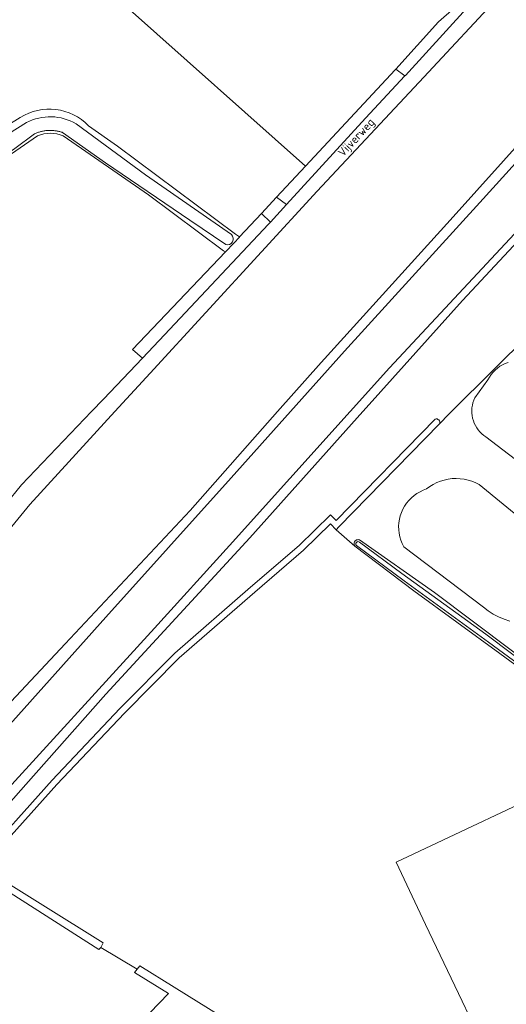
# Model space of a CAD drawing. Extents: x 199200 to 204075, y 460125 to 464703.
# Tile 96 of 174: x 201631 to 201735, y 463873 to 464084. Entities that reach past the tile are written whole.
import ezdxf
from ezdxf.enums import TextEntityAlignment as Align

# ---------------------------------------------------------------- set-up
doc = ezdxf.new("R2010")
doc.units = 0
for name, color, linetype, lineweight in [('B-WE-GR-BOS_GEMENGD-GV', 40, 'Continuous', 13), ('B-WE-GR-BOS_LOOF-GV', 40, 'Continuous', 13), ('B-WE-GR-GRAS-GV', 60, 'Continuous', 13), ('B-WE-OG-TERREIN_ERF-GV', 7, 'Continuous', 18), ('B-WE-OG-TOPOGRAFIE-T18', 10, 'Continuous', 18), ('B-WE-OG-WATER-GV', 130, 'Continuous', 18), ('B-WE-OG-WATER_GREPPEL-GV', 160, 'Continuous', 18), ('B-WE-OG-WATER_MEER-GV', 140, 'Continuous', 18), ('B-WE-OG-WATER_SLOOT-GV', 120, 'Continuous', 18), ('B-WE-OG-WEG-GV', 7, 'Continuous', 18), ('B-WE-VH-VERHARDING_BETONSTRAATSTEEN-GV', 252, 'Continuous', 18), ('B-WE-VH-VERHARDING_FUNDERING_ZAND-GV', 7, 'Continuous', 18)]:
    doc.layers.add(name, color=color, linetype=linetype, lineweight=lineweight)
doc.styles.add('NLCS-ISO-M1000-T18', font='NLCS-ISO.ttf', dxfattribs={"height": 1.8})

msp = doc.modelspace()

# ---------------------------------------------------------------- linework, layer by layer
at = {"layer": 'B-WE-GR-BOS_GEMENGD-GV', "flags": 128}
for points in [[(201796.593, 464100.855), (201772.961, 464074.895), (201750.514, 464050.542), (201725.675, 464023.873), (201705.632, 464001.553), (201704.244, 464000), (201679.994, 463972.852), (201649.014, 463939.207), (201631.815, 463919.84), (201617.405, 463903.566)], [(201623.284, 463932.005), (201640.313, 463950.03), (201667.167, 463978.764), (201685.953, 464000), (201695.31, 464010.576), (201723.036, 464041.177), (201745.96, 464066.71), (201770.59, 464093.501)], [(201734.064, 464089.922), (201717.348, 464071.964), (201694.464, 464047.391), (201658.526, 464008.29), (201650.945, 464000), (201632.667, 463980.011), (201624.594, 463970.219)], [(201720.739, 463997.392), (201722.77, 463999.475), (201723.656, 464000.377), (201740.194, 464016.796), (201739.43, 464017.389)], [(201621.156, 463902.541), (201637.508, 463920.769), (201652.065, 463936.124), (201663.82, 463948.02), (201680.12, 463962.224), (201690.545, 463971.244), (201697.344, 463977.826), (201698.534, 463976.589), (201719.776, 463998.377)]]:
    msp.add_lwpolyline(points, dxfattribs=at)
at = {"layer": 'B-WE-GR-BOS_GEMENGD-GV'}
msp.add_lwpolyline([(201719.776, 463998.377, -0.6776653), (201720.739, 463997.392)], format="xyb", dxfattribs=at)
at = {"layer": 'B-WE-GR-BOS_LOOF-GV', "flags": 128}
for points in [[(201703.571, 463972.406), (201719.657, 463961.091), (201736.165, 463948.697), (201747.221, 463940.402), (201765.35, 463963.462), (201782.828, 463985.015), (201767.829, 463996.204), (201763.623, 463999.426), (201749.474, 464009.589), (201740.194, 464016.796), (201723.656, 464000.377), (201722.77, 463999.475), (201720.739, 463997.392), (201699.138, 463975.237), (201698.528, 463974.61), (201702.561, 463971.097)], [(201760.82, 463971.598), (201730.713, 463994.551), (201730.254, 463994.876), (201729.824, 463995.238), (201729.426, 463995.636), (201729.064, 463996.066), (201728.739, 463996.525), (201728.455, 463997.011), (201728.212, 463997.518), (201728.014, 463998.045), (201727.861, 463998.586), (201727.755, 463999.138), (201727.696, 463999.698), (201727.685, 464000.26), (201727.721, 464000.821), (201727.805, 464001.377), (201727.936, 464001.924), (201728.113, 464002.458), (201728.335, 464002.975), (201731.142, 464006.875), (201731.466, 464007.441), (201731.837, 464007.977), (201732.253, 464008.479), (201732.711, 464008.943), (201733.207, 464009.366), (201733.737, 464009.745), (201734.298, 464010.077), (201734.886, 464010.359), (201735.496, 464010.59)], [(201735.87, 463954.967), (201734.634, 463955.357), (201733.438, 463955.857), (201732.292, 463956.463), (201731.205, 463957.17), (201730.186, 463957.971), (201713.046, 463970.955), (201712.704, 463971.638), (201712.424, 463972.348), (201712.208, 463973.08), (201712.057, 463973.828), (201711.973, 463974.587), (201711.956, 463975.35), (201712.007, 463976.112), (201712.126, 463976.866), (201712.31, 463977.607), (201712.559, 463978.329), (201712.871, 463979.026), (201713.243, 463979.692), (201713.673, 463980.323), (201714.157, 463980.914), (201714.691, 463981.459), (201715.271, 463981.955), (201715.893, 463982.398), (201716.552, 463982.784), (201717.242, 463983.111), (201717.958, 463983.375), (201718.651, 463983.886), (201719.385, 463984.337), (201720.154, 463984.724), (201720.954, 463985.044), (201721.777, 463985.295), (201722.619, 463985.476), (201723.474, 463985.585), (201724.334, 463985.621), (201725.195, 463985.584), (201726.049, 463985.474), (201726.891, 463985.292), (201727.714, 463985.04), (201728.513, 463984.719), (201729.282, 463984.331), (201749.083, 463968.071)]]:
    msp.add_lwpolyline(points, dxfattribs=at)
at = {"layer": 'B-WE-GR-BOS_LOOF-GV'}
for points in [[(201702.561, 463971.097, -0.4948149), (201702.925, 463972.41)], [(201702.925, 463972.41, -0.195082), (201703.571, 463972.406)]]:
    msp.add_lwpolyline(points, format="xyb", dxfattribs=at)
at = {"layer": 'B-WE-GR-GRAS-GV', "flags": 128}
for points in [[(201860.409, 464217.607), (201853.8, 464201.022), (201846.365, 464182.705), (201842.757, 464175.63), (201838.918, 464169.458), (201834.227, 464162.033), (201827.319, 464154.825), (201811.714, 464138.597), (201798.719, 464125.418), (201793.243, 464120.616), (201794.21, 464118.603), (201770.59, 464093.501), (201745.96, 464066.71), (201723.036, 464041.177), (201695.31, 464010.576), (201685.953, 464000), (201667.167, 463978.764), (201640.313, 463950.03), (201623.284, 463932.005)], [(201623.522, 463927.318), (201649.023, 463955.811), (201675.933, 463985.744), (201688.683, 464000), (201700.313, 464013.003), (201729.433, 464045), (201760.812, 464079.631), (201788.856, 464108.864), (201793.332, 464114.28), (201796.421, 464117.765), (201797.337, 464118.952), (201806.2, 464128.181), (201826.048, 464149.033), (201837.646, 464161.941), (201843.216, 464168.802), (201846.458, 464173.69), (201849.751, 464180.843), (201855.533, 464195.651), (201859.807, 464206.469), (201862.974, 464214.538)], [(201645.327, 464061.479), (201651.511, 464057.103), (201676.887, 464038.186), (201677.75, 464037.598), (201677.769, 464037.585), (201677.773, 464037.582), (201682.481, 464042.628), (201685.708, 464046.096), (201691.945, 464052.799), (201653.454, 464087.044), (201715.663, 464156.528), (201717.651, 464158.749), (201718.6, 464159.809), (201719.618, 464160.946), (201656.299, 464197.078), (201473.452, 463999.74), (201473.51, 463999.711)], [(201797.592, 464104.895), (201773.87, 464079.026), (201743.808, 464045.672), (201710.027, 464009.415), (201701.548, 464000), (201675.614, 463971.199), (201659.484, 463953.445), (201624.257, 463914.847)], [(201617.405, 463903.566), (201631.815, 463919.84), (201649.014, 463939.207), (201679.994, 463972.852), (201704.244, 464000), (201705.632, 464001.553), (201725.675, 464023.873), (201750.514, 464050.542), (201772.961, 464074.895), (201796.593, 464100.855)], [(201593.718, 464036.3), (201600.137, 464042.399), (201609.047, 464049.401), (201622.015, 464057.945), (201630.616, 464063.267)], [(201751.207, 463935.146), (201733.72, 463948.002), (201715.223, 463961.492), (201702.561, 463971.097), (201698.528, 463974.61), (201697.309, 463975.876), (201691.475, 463970.228), (201681.023, 463961.184), (201664.764, 463947.016), (201653.055, 463935.166), (201638.52, 463919.836), (201622.413, 463901.961), (201648.438, 463885.744), (201647.95, 463884.748), (201655.764, 463880.117), (201656.311, 463880.838), (201663.742, 463876.207), (201688.504, 463860.777)], [(201734.985, 463853.57), (201717.721, 463889.725), (201711.451, 463903.14), (201750.305, 463921.435)]]:
    msp.add_lwpolyline(points, dxfattribs=at)
at = {"layer": 'B-WE-GR-GRAS-GV'}
msp.add_lwpolyline([(201630.616, 464063.267, -0.3548573), (201645.327, 464061.479)], format="xyb", dxfattribs=at)
at = {"layer": 'B-WE-GR-GRAS-GV', "flags": 128}
msp.add_lwpolyline([(201624.01, 463899.327), (201618.609, 463892.133), (201615.73, 463894.35), (201610.305, 463888.167), (201594.946, 463870.48), (201579.459, 463852.914), (201577.545, 463850.761), (201576.115, 463848.673), (201576.788, 463847.971), (201577.872, 463846.84), (201581.578, 463843.302), (201585.097, 463840.519), (201587.963, 463839.01), (201591.91, 463837.648), (201598.162, 463835.204), (201612.333, 463829.436), (201617.347, 463827.536), (201658.465, 463870.671), (201662.482, 463874.886), (201655.213, 463879.39), (201655.764, 463880.117), (201647.95, 463884.748), (201647.553, 463884.312)], close=True, dxfattribs=at)
at = {"layer": 'B-WE-OG-TERREIN_ERF-GV', "flags": 128}
msp.add_lwpolyline([(201711.357, 464073.664), (201720.506, 464083.813), (201727.252, 464089.813), (201740.731, 464106.371), (201744.237, 464110.79), (201745.792, 464109.912), (201750.329, 464115.578), (201752.55, 464120.447), (201753.235, 464124.64), (201751.828, 464129.573), (201750.135, 464134.464), (201747.702, 464137.262), (201745.825, 464140.204), (201715.663, 464156.528), (201653.454, 464087.044), (201691.945, 464052.799), (201711.243, 464073.538)], close=True, dxfattribs=at)
for points in [[(201634.34, 464059.321), (201624.009, 464052.216)], [(201627.547, 463980.084), (201630.893, 463984.272), (201645.93, 464000), (201648.498, 464002.686), (201656.906, 464011.523), (201654.766, 464013.38), (201674.708, 464034.335), (201674.327, 464034.594), (201658.198, 464046.618), (201639.853, 464059.309)], [(201787.112, 463908.316), (201774.667, 463917.226), (201761.956, 463927.467), (201760.717, 463925.85), (201750.305, 463921.435), (201711.451, 463903.14), (201717.721, 463889.725), (201734.985, 463853.57)], [(201688.504, 463860.777), (201663.742, 463876.207), (201656.311, 463880.838), (201655.764, 463880.117), (201655.213, 463879.39), (201662.482, 463874.886), (201658.465, 463870.671)]]:
    msp.add_lwpolyline(points, dxfattribs=at)
at = {"layer": 'B-WE-OG-TERREIN_ERF-GV'}
msp.add_lwpolyline([(201639.853, 464059.309, 0.1973498), (201634.34, 464059.321)], format="xyb", dxfattribs=at)
at = {"layer": 'B-WE-OG-WATER-GV'}
msp.add_lwpolyline([(201703.561, 463971.936, 0.9294692), (201702.882, 463971.195)], format="xyb", dxfattribs=at)
at = {"layer": 'B-WE-OG-WATER-GV', "flags": 128}
for points in [[(201787.476, 463909.654), (201773.5, 463920.074), (201762.421, 463928.073), (201746.749, 463939.802), (201742.314, 463943.385), (201730.679, 463952.159), (201712.646, 463965.154), (201703.561, 463971.936)], [(201702.882, 463971.195), (201713.119, 463963.612), (201731.258, 463950.434), (201747.11, 463938.797), (201760.835, 463928.699), (201770.78, 463921.168), (201786.916, 463909.028)]]:
    msp.add_lwpolyline(points, dxfattribs=at)
at = {"layer": 'B-WE-OG-WATER_GREPPEL-GV', "flags": 128}
for points in [[(201687.868, 464044.559), (201704.858, 464063.085), (201713.322, 464072.211), (201711.357, 464073.664), (201711.243, 464073.538), (201691.945, 464052.799), (201685.708, 464046.096)], [(201677.77, 464037.579), (201677.751, 464037.558), (201676.537, 464036.257), (201674.708, 464034.335), (201654.766, 464013.38), (201656.906, 464011.523), (201661.635, 464016.494), (201683.956, 464040.293), (201684.392, 464040.769), (201682.481, 464042.628), (201677.773, 464037.582)]]:
    msp.add_lwpolyline(points, close=True, dxfattribs=at)
for points in [[(201719.776, 463998.377), (201698.534, 463976.589), (201697.344, 463977.826), (201690.545, 463971.244), (201680.12, 463962.224), (201663.82, 463948.02), (201652.065, 463936.124), (201637.508, 463920.769), (201621.156, 463902.541)], [(201624.01, 463899.327), (201647.553, 463884.312), (201647.95, 463884.748), (201648.438, 463885.744), (201622.413, 463901.961), (201638.52, 463919.836), (201653.055, 463935.166), (201664.764, 463947.016), (201681.023, 463961.184), (201691.475, 463970.228), (201697.309, 463975.876), (201698.528, 463974.61), (201699.138, 463975.237), (201720.739, 463997.392)]]:
    msp.add_lwpolyline(points, dxfattribs=at)
at = {"layer": 'B-WE-OG-WATER_GREPPEL-GV'}
msp.add_lwpolyline([(201720.739, 463997.392, 0.6776653), (201719.776, 463998.377)], format="xyb", dxfattribs=at)
at = {"layer": 'B-WE-OG-WATER_MEER-GV', "flags": 128}
for points in [[(201735.496, 464010.59), (201734.886, 464010.359), (201734.298, 464010.077), (201733.737, 464009.745), (201733.207, 464009.366), (201732.711, 464008.943), (201732.253, 464008.479), (201731.837, 464007.977), (201731.466, 464007.441), (201731.142, 464006.875), (201728.335, 464002.975), (201728.113, 464002.458), (201727.936, 464001.924), (201727.805, 464001.377), (201727.721, 464000.821), (201727.685, 464000.26), (201727.696, 463999.698), (201727.755, 463999.138), (201727.861, 463998.586), (201728.014, 463998.045), (201728.212, 463997.518), (201728.455, 463997.011), (201728.739, 463996.525), (201729.064, 463996.066), (201729.426, 463995.636), (201729.824, 463995.238), (201730.254, 463994.876), (201730.713, 463994.551), (201760.82, 463971.598)], [(201749.083, 463968.071), (201729.282, 463984.331), (201728.513, 463984.719), (201727.714, 463985.04), (201726.891, 463985.292), (201726.049, 463985.474), (201725.195, 463985.584), (201724.334, 463985.621), (201723.474, 463985.585), (201722.619, 463985.476), (201721.777, 463985.295), (201720.954, 463985.044), (201720.154, 463984.724), (201719.385, 463984.337), (201718.651, 463983.886), (201717.958, 463983.375), (201717.242, 463983.111), (201716.552, 463982.784), (201715.893, 463982.398), (201715.271, 463981.955), (201714.691, 463981.459), (201714.157, 463980.914), (201713.673, 463980.323), (201713.243, 463979.692), (201712.871, 463979.026), (201712.559, 463978.329), (201712.31, 463977.607), (201712.126, 463976.866), (201712.007, 463976.112), (201711.956, 463975.35), (201711.973, 463974.587), (201712.057, 463973.828), (201712.208, 463973.08), (201712.424, 463972.348), (201712.704, 463971.638), (201713.046, 463970.955), (201730.186, 463957.971), (201731.205, 463957.17), (201732.292, 463956.463), (201733.438, 463955.857), (201734.634, 463955.357), (201735.87, 463954.967)]]:
    msp.add_lwpolyline(points, dxfattribs=at)
at = {"layer": 'B-WE-OG-WATER_SLOOT-GV', "flags": 128}
for points in [[(201788.856, 464108.864), (201760.812, 464079.631), (201729.433, 464045), (201700.313, 464013.003), (201688.683, 464000), (201675.933, 463985.744), (201649.023, 463955.811), (201623.522, 463927.318)], [(201624.257, 463914.847), (201659.484, 463953.445), (201675.614, 463971.199), (201701.548, 464000), (201710.027, 464009.415), (201743.808, 464045.672), (201773.87, 464079.026), (201797.592, 464104.895)], [(201630.616, 464063.267), (201622.015, 464057.945), (201609.047, 464049.401), (201600.137, 464042.399), (201593.718, 464036.3)], [(201590.82, 464020.668), (201592.176, 464029.962), (201598.659, 464038.64), (201628.077, 464059.771), (201631.984, 464062.169)], [(201631.984, 464062.169), (201628.077, 464059.771), (201598.659, 464038.64), (201592.176, 464029.962), (201590.82, 464020.668)], [(201648.919, 464053.535), (201639.742, 464060.029), (201639.623, 464060.07), (201639.453, 464060.125), (201639.282, 464060.177), (201639.11, 464060.224), (201638.937, 464060.268), (201638.763, 464060.308), (201638.588, 464060.344), (201638.412, 464060.376), (201638.236, 464060.404), (201638.059, 464060.428), (201637.881, 464060.449), (201637.703, 464060.465), (201637.525, 464060.477), (201637.347, 464060.485), (201637.168, 464060.49), (201636.99, 464060.49), (201636.811, 464060.486), (201636.633, 464060.479), (201636.454, 464060.467), (201636.276, 464060.451), (201636.099, 464060.431), (201635.922, 464060.408), (201635.745, 464060.38), (201635.569, 464060.349), (201635.394, 464060.313), (201635.22, 464060.274), (201635.047, 464060.23), (201634.875, 464060.183), (201634.703, 464060.132), (201634.533, 464060.077), (201634.365, 464060.019), (201634.197, 464059.956), (201634.031, 464059.89), (201633.867, 464059.82), (201633.704, 464059.747)], [(201633.704, 464059.747), (201633.867, 464059.82), (201634.031, 464059.89), (201634.197, 464059.956), (201634.365, 464060.019), (201634.533, 464060.077), (201634.703, 464060.132), (201634.875, 464060.183), (201635.047, 464060.23), (201635.22, 464060.274), (201635.394, 464060.313), (201635.569, 464060.349), (201635.745, 464060.38), (201635.922, 464060.408), (201636.099, 464060.431), (201636.276, 464060.451), (201636.454, 464060.467), (201636.633, 464060.479), (201636.811, 464060.486), (201636.99, 464060.49), (201637.168, 464060.49), (201637.347, 464060.485), (201637.525, 464060.477), (201637.703, 464060.465), (201637.881, 464060.449), (201638.059, 464060.428), (201638.236, 464060.404), (201638.412, 464060.376), (201638.588, 464060.344), (201638.763, 464060.308), (201638.937, 464060.268), (201639.11, 464060.224), (201639.282, 464060.177), (201639.453, 464060.125), (201639.623, 464060.07), (201639.742, 464060.029), (201648.919, 464053.535), (201667.069, 464041.164), (201674.807, 464035.924)], [(201642.627, 464061.892), (201657.565, 464050.928), (201676.01, 464038.066)], [(201676.01, 464038.066), (201657.565, 464050.928), (201642.627, 464061.892)], [(201677.769, 464037.585), (201677.75, 464037.598), (201676.887, 464038.186), (201651.511, 464057.103), (201645.327, 464061.479)], [(201624.009, 464052.216), (201634.34, 464059.321)], [(201639.853, 464059.309), (201658.198, 464046.618), (201674.327, 464034.594), (201674.708, 464034.335), (201676.537, 464036.257), (201677.751, 464037.558), (201677.77, 464037.579), (201677.773, 464037.582), (201677.769, 464037.585)], [(201674.807, 464035.924), (201667.069, 464041.164), (201648.919, 464053.535)], [(201703.561, 463971.936), (201712.646, 463965.154), (201730.679, 463952.159), (201742.314, 463943.385), (201746.749, 463939.802), (201762.421, 463928.073), (201773.5, 463920.074), (201787.476, 463909.654)], [(201788.203, 463909.831), (201769.413, 463924.178), (201749.489, 463938.701), (201747.221, 463940.402), (201736.165, 463948.697), (201719.657, 463961.091), (201703.571, 463972.406)], [(201702.561, 463971.097), (201715.223, 463961.492), (201733.72, 463948.002), (201751.207, 463935.146), (201761.489, 463927.844), (201761.956, 463927.467), (201774.667, 463917.226)], [(201786.916, 463909.028), (201770.78, 463921.168), (201760.835, 463928.699), (201747.11, 463938.797), (201731.258, 463950.434), (201713.119, 463963.612), (201702.882, 463971.195)]]:
    msp.add_lwpolyline(points, dxfattribs=at)
at = {"layer": 'B-WE-OG-WATER_SLOOT-GV'}
for points in [[(201645.327, 464061.479, 0.3548573), (201630.616, 464063.267)], [(201631.984, 464062.169, -0.2586759), (201642.627, 464061.892)], [(201642.627, 464061.892, 0.2586759), (201631.984, 464062.169)], [(201633.704, 464059.747, -0.0125086), (201610.645, 464043.546)], [(201610.645, 464043.546, 0.0125086), (201633.704, 464059.747)], [(201634.34, 464059.321, -0.1973498), (201639.853, 464059.309)], [(201676.01, 464038.066, -0.7972693), (201674.807, 464035.924)], [(201674.807, 464035.924, 0.7972693), (201676.01, 464038.066)], [(201702.925, 463972.41, 0.4948149), (201702.561, 463971.097)], [(201702.882, 463971.195, -0.9294692), (201703.561, 463971.936)], [(201703.571, 463972.406, 0.195082), (201702.925, 463972.41)]]:
    msp.add_lwpolyline(points, format="xyb", dxfattribs=at)
at = {"layer": 'B-WE-OG-WEG-GV', "flags": 128}
msp.add_lwpolyline([(201711.357, 464073.664), (201713.322, 464072.211), (201713.406, 464072.302), (201730.885, 464091.602), (201742.322, 464105.644), (201740.731, 464106.371), (201727.252, 464089.813), (201720.506, 464083.813)], close=True, dxfattribs=at)
at = {"layer": 'B-WE-VH-VERHARDING_BETONSTRAATSTEEN-GV', "flags": 128}
for points in [[(201730.885, 464091.602), (201713.406, 464072.302), (201713.322, 464072.211), (201704.858, 464063.085), (201687.868, 464044.559), (201684.392, 464040.769), (201683.956, 464040.293), (201661.635, 464016.494), (201656.906, 464011.523), (201648.498, 464002.686), (201645.93, 464000), (201630.893, 463984.272), (201627.547, 463980.084)], [(201624.594, 463970.219), (201632.667, 463980.011), (201650.945, 464000), (201658.526, 464008.29), (201694.464, 464047.391), (201717.348, 464071.964), (201734.064, 464089.922)]]:
    msp.add_lwpolyline(points, dxfattribs=at)
at = {"layer": 'B-WE-VH-VERHARDING_FUNDERING_ZAND-GV', "flags": 128}
msp.add_lwpolyline([(201687.868, 464044.559), (201685.708, 464046.096), (201682.481, 464042.628), (201684.392, 464040.769)], close=True, dxfattribs=at)

# ---------------------------------------------------------------- texts
at = {"layer": 'B-WE-OG-TOPOGRAFIE-T18', "style": 'NLCS-ISO-M1000-T18'}
msp.add_text('Vijverweg', height=1.8, rotation=47.1, dxfattribs=at).set_placement((201703.02, 464058.821), align=Align.MIDDLE)

doc.saveas('drawing.dxf')
